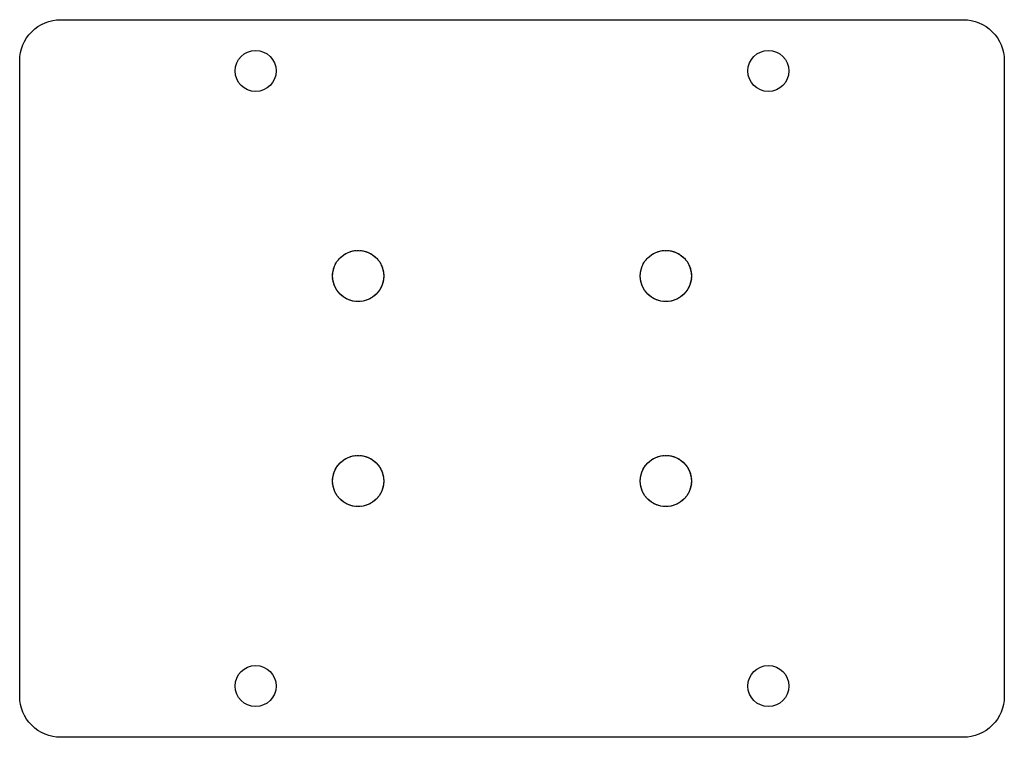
# Model space of a CAD drawing. Header units: millimetres. Extents: x -48 to 48, y -35 to 35.
import ezdxf

# ---------------------------------------------------------------- set-up
doc = ezdxf.new("R2010")
doc.units = ezdxf.units.MM
doc.linetypes.add('DASHED', pattern=[0.2067, 0.1654, -0.0413])

msp = doc.modelspace()

# ---------------------------------------------------------------- linework, layer by layer
msp.add_lwpolyline([(44, -35), (-44, -35, -0.414214), (-48, -31), (-48, 31, -0.414214), (-44, 35), (44, 35, -0.414214), (48, 31), (48, -31, -0.414214)], format="xyb", close=True)
for centre, radius in [((-25, 30), 2), ((25, 30), 2), ((-15, 10), 2.5), ((15, 10), 2.5), ((-15, -10), 2.5), ((15, -10), 2.5), ((-25, -30), 2), ((25, -30), 2)]:
    msp.add_circle(centre, radius)
at = {"color": 190, "linetype": 'DASHED', "lineweight": 25, "true_color": 0x8018ff}
for centre in [(-15, 10), (15, 10), (-15, -10), (15, -10)]:
    msp.add_circle(centre, 2.5, dxfattribs=at)

doc.saveas('drawing.dxf')
